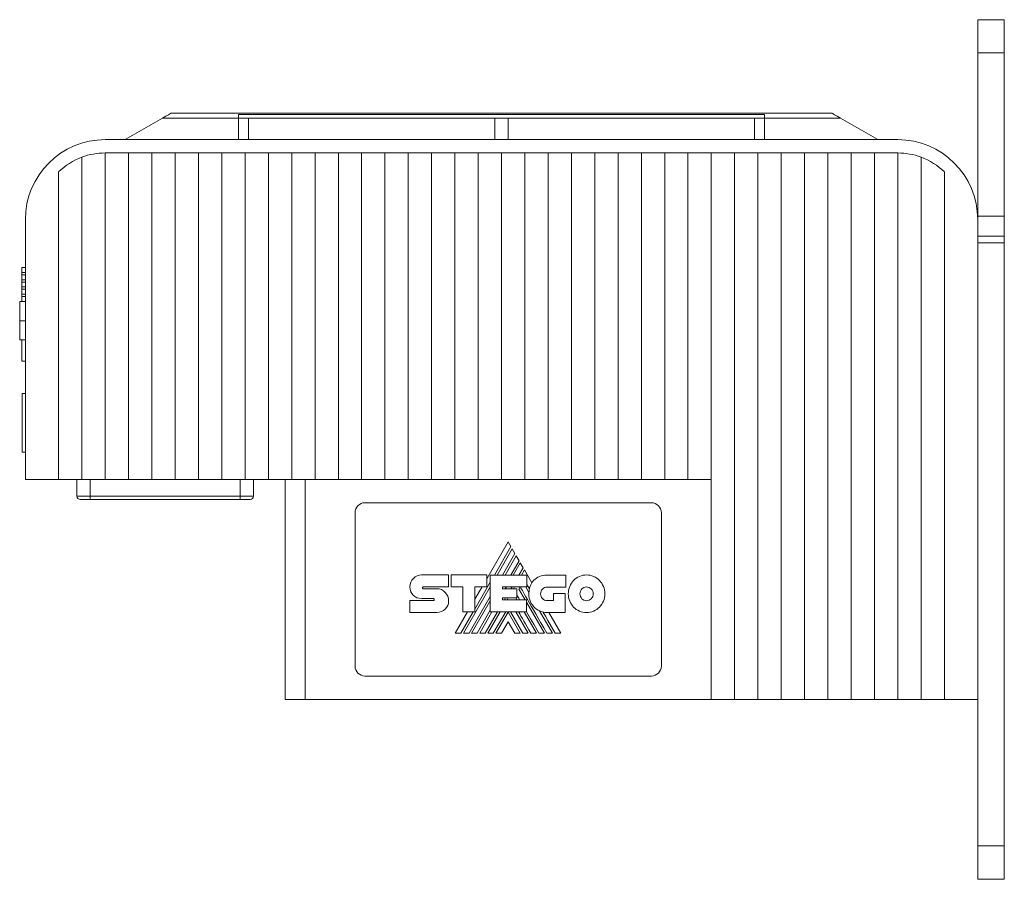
# Model space of a CAD drawing. Header units: millimetres. Extents: x 48 to 550, y 20 to 399.
# Tile 1 of 6: x 48 to 195, y 186 to 315. Entities that reach past the tile are written whole.
import ezdxf

# ---------------------------------------------------------------- set-up
doc = ezdxf.new("R2010")
doc.units = ezdxf.units.MM
doc.linetypes.add('PHANTOM', pattern=[12.7, 6.35, -1.27, 1.27, -1.27, 1.27, -1.27])
doc.layers.add('___VS___', color=7, linetype='Continuous', lineweight=15)

msp = doc.modelspace()

# ---------------------------------------------------------------- linework, layer by layer
at = {"color": 7, "linetype": 'Continuous', "lineweight": 15}
for p, q in [((195.44, 315.43), (191.44, 315.43)), ((191.44, 315.43), (191.44, 310.43)), ((195.44, 315.43), (195.44, 310.43)), ((195.44, 310.43), (191.44, 310.43)), ((191.44, 310.43), (191.44, 285.93)), ((195.44, 310.43), (195.44, 285.93)), ((63.44, 297.43), (69.05, 300.67)), ((69.05, 300.67), (80.44, 300.67)), ((169.53, 301.42), (70.35, 301.42)), ((159.44, 301.2), (80.44, 301.2)), ((80.44, 301.2), (80.44, 300.67)), ((80.44, 300.67), (81.94, 300.67)), ((80.44, 297.43), (80.44, 300.67)), ((81.94, 297.43), (81.94, 300.67)), ((81.94, 300.67), (118.94, 300.67)), ((118.94, 300.67), (120.94, 300.67)), ((118.94, 297.43), (118.94, 300.67)), ((120.94, 297.43), (120.94, 300.67)), ((120.94, 300.67), (157.94, 300.67)), ((157.94, 297.43), (157.94, 300.67)), ((157.94, 300.67), (159.44, 300.67)), ((159.44, 301.2), (159.44, 300.67)), ((159.44, 297.43), (159.44, 300.67)), ((170.83, 300.67), (159.44, 300.67)), ((176.44, 297.43), (170.83, 300.67)), ((80.44, 297.43), (60.44, 297.43)), ((81.94, 297.43), (80.44, 297.43)), ((118.94, 297.43), (81.94, 297.43)), ((118.94, 297.43), (120.94, 297.43)), ((157.94, 297.43), (120.94, 297.43)), ((157.94, 297.43), (159.44, 297.43)), ((179.44, 297.43), (159.44, 297.43)), ((56.94, 294.79), (56.94, 246.43)), ((60.44, 295.43), (60.44, 246.43)), ((60.44, 295.43), (63.94, 295.43)), ((63.94, 295.43), (63.94, 246.43)), ((63.94, 295.43), (67.44, 295.43)), ((67.44, 295.43), (67.44, 246.43)), ((67.44, 295.43), (70.94, 295.43)), ((70.94, 295.43), (70.94, 246.43)), ((70.94, 295.43), (74.44, 295.43)), ((74.44, 295.43), (74.44, 246.43)), ((74.44, 295.43), (77.94, 295.43)), ((77.94, 295.43), (81.44, 295.43)), ((77.94, 295.43), (77.94, 246.43)), ((81.44, 295.43), (81.44, 246.43)), ((81.44, 295.43), (84.94, 295.43)), ((84.94, 295.43), (88.44, 295.43)), ((84.94, 295.43), (84.94, 246.43)), ((88.44, 295.43), (88.44, 246.43)), ((88.44, 295.43), (91.94, 295.43)), ((91.94, 295.43), (91.94, 246.43)), ((91.94, 295.43), (95.44, 295.43)), ((95.44, 295.43), (95.44, 246.43)), ((95.44, 295.43), (98.94, 295.43)), ((98.94, 295.43), (98.94, 246.43)), ((98.94, 295.43), (102.44, 295.43)), ((102.44, 295.43), (102.44, 246.43)), ((102.44, 295.43), (105.94, 295.43)), ((105.94, 295.43), (105.94, 246.43)), ((105.94, 295.43), (109.44, 295.43)), ((109.44, 295.43), (109.44, 246.43)), ((109.44, 295.43), (112.94, 295.43)), ((112.94, 295.43), (112.94, 246.43)), ((112.94, 295.43), (116.44, 295.43)), ((116.44, 295.43), (116.44, 246.43)), ((116.44, 295.43), (119.94, 295.43)), ((119.94, 295.43), (119.94, 246.43)), ((119.94, 295.43), (123.44, 295.43)), ((123.44, 295.43), (123.44, 246.43)), ((123.44, 295.43), (126.94, 295.43)), ((126.94, 295.43), (126.94, 246.43)), ((126.94, 295.43), (130.44, 295.43)), ((130.44, 295.43), (130.44, 246.43)), ((130.44, 295.43), (133.94, 295.43)), ((133.94, 295.43), (133.94, 246.43)), ((133.94, 295.43), (137.44, 295.43)), ((137.44, 295.43), (137.44, 246.43)), ((137.44, 295.43), (140.94, 295.43)), ((140.94, 295.43), (140.94, 246.43)), ((140.94, 295.43), (144.44, 295.43)), ((144.44, 295.43), (144.44, 246.43)), ((144.44, 295.43), (147.94, 295.43)), ((147.94, 295.43), (147.94, 246.43)), ((147.94, 295.43), (151.44, 295.43)), ((151.44, 295.43), (151.44, 246.43)), ((151.44, 295.43), (154.94, 295.43)), ((154.94, 295.43), (158.44, 295.43)), ((154.94, 295.43), (154.94, 213.43)), ((158.44, 295.43), (161.94, 295.43)), ((158.44, 295.43), (158.44, 213.43)), ((161.94, 295.43), (165.44, 295.43)), ((161.94, 295.43), (161.94, 213.43)), ((165.44, 295.43), (165.44, 213.43)), ((165.44, 295.43), (168.94, 295.43)), ((168.94, 295.43), (172.44, 295.43)), ((168.94, 295.43), (168.94, 213.43)), ((172.44, 295.43), (172.44, 213.43)), ((172.44, 295.43), (175.94, 295.43)), ((175.94, 295.43), (175.94, 213.43)), ((175.94, 295.43), (179.44, 295.43)), ((179.44, 295.43), (179.44, 213.43)), ((182.94, 294.79), (182.94, 213.43)), ((53.44, 292.57), (53.44, 246.43)), ((186.44, 292.57), (186.44, 213.43)), ((48.44, 285.43), (48.44, 246.43)), ((195.44, 285.93), (191.44, 285.93)), ((191.44, 285.93), (191.44, 285.43)), ((191.44, 285.43), (191.44, 213.43)), ((195.44, 285.93), (195.44, 282.93)), ((191.44, 282.93), (195.44, 282.93)), ((195.44, 282.93), (195.44, 281.93)), ((195.44, 281.93), (191.44, 281.93)), ((195.44, 281.93), (195.44, 191.43)), ((47.93, 277.47), (47.93, 278.22)), ((47.93, 278.22), (48.44, 278.22)), ((47.93, 277.47), (48.44, 277.47)), ((47.93, 277.13), (47.93, 277.47)), ((47.93, 277.13), (48.44, 277.13)), ((47.93, 276.4), (47.93, 277.13)), ((47.93, 276.4), (48.44, 276.4)), ((47.93, 276.06), (47.93, 276.4)), ((47.93, 276.06), (48.44, 276.06)), ((47.93, 275.32), (47.93, 276.06)), ((47.93, 275.32), (48.44, 275.32)), ((47.93, 274.99), (47.93, 275.32)), ((47.93, 274.23), (47.93, 274.99)), ((47.93, 274.99), (48.44, 274.99)), ((47.93, 273.91), (47.93, 274.23)), ((47.93, 274.23), (48.44, 274.23)), ((47.93, 273.91), (48.44, 273.91)), ((47.93, 273.12), (47.93, 273.91)), ((47.59, 273.15), (47.93, 273.15)), ((47.59, 273.14), (47.93, 273.14)), ((47.59, 273.12), (48.44, 273.12)), ((47.59, 273.12), (47.93, 273.12)), ((47.59, 270.24), (48.44, 270.24)), ((47.59, 267.36), (48.44, 267.36)), ((47.93, 264.19), (47.93, 267.36)), ((47.93, 264.19), (48.44, 264.19)), ((47.94, 259.33), (48.44, 259.33)), ((47.94, 250.53), (47.94, 259.33)), ((47.94, 250.53), (48.44, 250.53)), ((53.44, 246.43), (48.44, 246.43)), ((56.94, 246.43), (53.44, 246.43)), ((56.19, 243.93), (56.19, 246.43)), ((60.44, 246.43), (56.94, 246.43)), ((58.19, 243.93), (58.19, 246.43)), ((63.94, 246.43), (60.44, 246.43)), ((67.44, 246.43), (63.94, 246.43)), ((70.94, 246.43), (67.44, 246.43)), ((74.44, 246.43), (70.94, 246.43)), ((77.94, 246.43), (74.44, 246.43)), ((81.44, 246.43), (77.94, 246.43)), ((80.69, 243.93), (80.69, 246.43)), ((84.94, 246.43), (81.44, 246.43)), ((82.69, 243.93), (82.69, 246.43)), ((88.44, 246.43), (84.94, 246.43)), ((87.44, 213.43), (87.44, 246.43)), ((91.94, 246.43), (88.44, 246.43)), ((90.44, 246.43), (90.44, 213.43)), ((95.44, 246.43), (91.94, 246.43)), ((98.94, 246.43), (95.44, 246.43)), ((102.44, 246.43), (98.94, 246.43)), ((105.94, 246.43), (102.44, 246.43)), ((109.44, 246.43), (105.94, 246.43)), ((112.94, 246.43), (109.44, 246.43)), ((116.44, 246.43), (112.94, 246.43)), ((119.94, 246.43), (116.44, 246.43)), ((123.44, 246.43), (119.94, 246.43)), ((126.94, 246.43), (123.44, 246.43)), ((130.44, 246.43), (126.94, 246.43)), ((133.94, 246.43), (130.44, 246.43)), ((137.44, 246.43), (133.94, 246.43)), ((140.94, 246.43), (137.44, 246.43)), ((144.44, 246.43), (140.94, 246.43)), ((147.94, 246.43), (144.44, 246.43)), ((151.44, 246.43), (147.94, 246.43)), ((151.44, 246.43), (151.44, 213.43)), ((56.19, 243.93), (58.19, 243.93)), ((58.19, 243.43), (56.69, 243.43)), ((58.19, 243.43), (58.19, 243.93)), ((58.19, 243.93), (80.69, 243.93)), ((80.69, 243.43), (58.19, 243.43)), ((80.69, 243.43), (80.69, 243.93)), ((80.69, 243.93), (82.69, 243.93)), ((82.19, 243.43), (80.69, 243.43)), ((142.44, 242.93), (99.44, 242.93)), ((97.94, 241.43), (97.94, 218.43)), ((143.94, 218.43), (143.94, 241.43)), ((120.93, 237.08), (117.72, 231.54)), ((121.36, 236.35), (120.93, 237.08)), ((118.9, 232.09), (121.36, 236.35)), ((121.55, 236.02), (119.28, 232.09)), ((120.11, 232.09), (121.96, 235.3)), ((121.96, 235.3), (121.55, 236.02)), ((122.15, 234.97), (120.49, 232.09)), ((121.33, 232.09), (122.57, 234.24)), ((122.76, 233.92), (121.7, 232.09)), ((122.57, 234.24), (122.15, 234.97)), ((123.19, 233.18), (122.76, 233.92)), ((122.56, 232.09), (123.19, 233.18)), ((123.37, 232.86), (122.92, 232.09)), ((124.49, 230.92), (123.37, 232.86)), ((107.94, 232.11), (111.97, 232.11)), ((111.97, 232.11), (111.97, 230.32)), ((112.37, 230.32), (112.37, 232.11)), ((112.37, 232.11), (117.72, 232.11)), ((115.94, 226.97), (118.26, 231)), ((117.72, 232.11), (117.72, 230.33)), ((118.26, 226.55), (118.26, 232.09)), ((118.26, 232.09), (123.73, 232.09)), ((123.73, 232.09), (123.73, 230.3)), ((126.78, 232.08), (129.58, 232.08)), ((129.58, 232.08), (129.58, 230.28)), ((108.18, 230.32), (111.97, 230.32)), ((108.19, 230.04), (110.23, 230.04)), ((114.11, 230.32), (112.37, 230.32)), ((114.11, 226.55), (114.11, 230.32)), ((114.23, 223.35), (118.26, 230.34)), ((117.72, 230.33), (115.94, 230.33)), ((115.94, 226.55), (115.94, 230.33)), ((117.03, 230.33), (115.94, 228.45)), ((120.08, 230.3), (123.73, 230.3)), ((120.08, 230.3), (120.08, 230.01)), ((120.08, 230.01), (122.25, 230.01)), ((120.5, 230.01), (120.67, 230.3)), ((121.35, 230.01), (121.52, 230.3)), ((121.72, 230.01), (121.89, 230.3)), ((122.25, 230.01), (122.25, 228.65)), ((122.55, 229.98), (122.74, 230.3)), ((122.55, 229.98), (123.48, 228.38)), ((123.58, 230.3), (124.06, 229.48)), ((129.58, 230.28), (126.78, 230.28)), ((127.74, 228.26), (127.74, 229.33)), ((127.74, 229.33), (129.52, 229.33)), ((129.52, 229.33), (129.52, 226.47)), ((106.18, 228.25), (109.72, 228.25)), ((109.72, 228.56), (107.95, 228.56)), ((115.07, 223.35), (118.26, 228.89)), ((115.45, 223.35), (118.26, 228.23)), ((120.08, 228.65), (122.25, 228.65)), ((120.08, 228.65), (120.08, 228.38)), ((120.08, 228.38), (123.7, 228.38)), ((120.41, 228.38), (120.56, 228.65)), ((120.78, 228.38), (120.94, 228.65)), ((122.1, 228.65), (122.26, 228.38)), ((123.7, 226.55), (123.7, 228.38)), ((123.7, 228.01), (126.39, 223.35)), ((126.78, 228.26), (127.74, 228.26)), ((110.23, 226.48), (106.18, 226.48)), ((114.84, 226.55), (112.99, 223.35)), ((113.85, 223.35), (115.7, 226.55)), ((114.11, 226.55), (115.94, 226.55)), ((116.28, 223.35), (118.26, 226.79)), ((116.66, 223.35), (118.5, 226.55)), ((117.49, 223.35), (119.35, 226.55)), ((117.87, 223.35), (119.72, 226.55)), ((118.26, 226.55), (123.7, 226.55)), ((118.71, 223.35), (120.57, 226.55)), ((119.09, 223.35), (120.92, 226.53)), ((122.75, 223.35), (120.92, 226.53)), ((123.13, 223.35), (121.27, 226.55)), ((122.11, 226.55), (123.96, 223.35)), ((123.32, 226.55), (125.17, 223.35)), ((125.65, 226.72), (127.6, 223.35)), ((129.52, 226.47), (126.79, 226.47)), ((128.86, 223.35), (127.06, 226.47)), ((120.92, 225.08), (119.92, 223.35)), ((120.92, 225.08), (121.92, 223.35)), ((99.44, 216.93), (142.44, 216.93)), ((90.44, 213.43), (87.44, 213.43)), ((151.44, 213.43), (90.44, 213.43)), ((154.94, 213.43), (151.44, 213.43)), ((158.44, 213.43), (154.94, 213.43)), ((161.94, 213.43), (158.44, 213.43)), ((165.44, 213.43), (161.94, 213.43)), ((168.94, 213.43), (165.44, 213.43)), ((172.44, 213.43), (168.94, 213.43)), ((175.94, 213.43), (172.44, 213.43)), ((179.44, 213.43), (175.94, 213.43)), ((182.94, 213.43), (179.44, 213.43)), ((182.94, 213.43), (186.44, 213.43)), ((186.44, 213.43), (191.44, 213.43)), ((191.44, 213.43), (191.44, 191.43)), ((195.44, 191.43), (191.44, 191.43)), ((191.44, 191.43), (191.44, 186.43)), ((195.44, 191.43), (195.44, 186.43)), ((195.44, 186.43), (191.44, 186.43))]:
    msp.add_line(p, q, dxfattribs=at)
at = {"color": 7, "linetype": 'Continuous', "lineweight": 15, "flags": 128}
for points in [[(69.05, 300.67), (69.29, 300.8), (69.52, 300.94), (69.73, 301.06), (69.93, 301.17), (70.09, 301.26), (70.21, 301.34), (70.3, 301.39), (70.34, 301.41), (70.35, 301.42)], [(170.83, 300.67), (170.59, 300.8), (170.36, 300.94), (170.14, 301.06), (169.95, 301.17), (169.79, 301.26), (169.67, 301.34), (169.58, 301.39), (169.54, 301.41), (169.53, 301.42)], [(128.01, 223.35), (127.45, 224.33), (126.92, 225.24), (126.53, 225.91), (126.16, 226.54)]]:
    msp.add_lwpolyline(points, dxfattribs=at)
at = {"color": 7, "linetype": 'Continuous', "lineweight": 15}
for centre, radius, start, end in [((60.44, 285.43), 12, 90, 180), ((179.44, 285.43), 12, 0, 90), ((60.44, 285.43), 10, 110.4873, 134.427), ((60.44, 285.43), 10, 90, 110.4873), ((179.44, 285.43), 10, 69.5127, 90), ((179.44, 285.43), 10, 45.573, 69.5127), ((56.69, 243.93), 0.5, 180, 270), ((82.19, 243.93), 0.5, 270, 0), ((99.44, 241.43), 1.5, 90, 180), ((142.44, 241.43), 1.5, 0, 90), ((127.11, 229.35), 3.06, 149.0381, 166.8386), ((126.79, 229.22), 2.75, 174.6401, 270), ((99.44, 218.43), 1.5, 180, 270), ((142.44, 218.43), 1.5, 270, 0)]:
    msp.add_arc(centre, radius, start, end, dxfattribs=at)
for points in [[(47.59, 273.12), (47.59, 273.12), (47.59, 271.83), (47.59, 270.24)], [(47.59, 270.24), (47.59, 268.65), (47.59, 267.36), (47.59, 267.36)], [(106.18, 230.31), (106.18, 230.8), (106.38, 231.26), (106.7, 231.58)], [(106.7, 231.58), (107.02, 231.91), (107.46, 232.11), (107.94, 232.11)], [(124.13, 230.04), (123.97, 230.32), (123.84, 230.56), (123.73, 230.75)], [(124.49, 230.92), (124.58, 231.06), (124.68, 231.2), (124.8, 231.32)], [(124.8, 231.32), (125.26, 231.79), (125.92, 232.08), (126.78, 232.08)], [(129.96, 229.27), (129.96, 230.05), (130.27, 230.76), (130.77, 231.27)], [(130.77, 231.27), (131.26, 231.78), (131.95, 232.1), (132.71, 232.1)], [(132.71, 232.1), (133.47, 232.1), (134.15, 231.78), (134.65, 231.27)], [(134.65, 231.27), (135.15, 230.76), (135.46, 230.05), (135.46, 229.27)], [(106.65, 229.06), (106.35, 229.35), (106.17, 229.76), (106.18, 230.31)], [(108.11, 230.28), (108.08, 230.25), (108.07, 230.21), (108.07, 230.16)], [(108.07, 230.16), (108.07, 230.13), (108.08, 230.1), (108.1, 230.07)], [(108.1, 230.07), (108.13, 230.05), (108.15, 230.04), (108.19, 230.04)], [(108.18, 230.32), (108.15, 230.32), (108.13, 230.3), (108.11, 230.28)], [(110.23, 230.04), (110.72, 230.04), (111.16, 229.83), (111.48, 229.49)], [(111.48, 229.49), (111.8, 229.16), (112, 228.69), (112, 228.19)], [(126.77, 223.35), (124.21, 227.77), (122.87, 230.09), (122.75, 230.3)], [(124.06, 229.48), (124.07, 229.67), (124.09, 229.86), (124.13, 230.04)], [(126.09, 229.99), (125.91, 229.8), (125.8, 229.55), (125.8, 229.27)], [(125.8, 229.27), (125.8, 228.99), (125.91, 228.74), (126.09, 228.56)], [(126.78, 230.28), (126.51, 230.28), (126.27, 230.17), (126.09, 229.99)], [(130.77, 227.28), (130.27, 227.79), (129.96, 228.5), (129.96, 229.27)], [(132, 230.01), (131.82, 229.82), (131.71, 229.56), (131.71, 229.27)], [(131.71, 229.27), (131.71, 228.99), (131.82, 228.73), (132, 228.54)], [(132.71, 230.31), (132.43, 230.31), (132.18, 230.19), (132, 230.01)], [(133.42, 230.01), (133.23, 230.19), (132.98, 230.31), (132.71, 230.31)], [(133.71, 229.27), (133.71, 229.56), (133.6, 229.82), (133.42, 230.01)], [(133.42, 228.54), (133.6, 228.73), (133.71, 228.99), (133.71, 229.27)], [(135.46, 229.27), (135.46, 228.5), (135.15, 227.79), (134.65, 227.28)], [(107.95, 228.56), (107.44, 228.57), (106.97, 228.73), (106.65, 229.06)], [(109.8, 228.51), (109.78, 228.54), (109.75, 228.56), (109.72, 228.56)], [(109.72, 228.25), (109.75, 228.25), (109.78, 228.27), (109.81, 228.29)], [(109.84, 228.39), (109.84, 228.44), (109.83, 228.48), (109.8, 228.51)], [(109.81, 228.29), (109.83, 228.32), (109.84, 228.35), (109.84, 228.39)], [(112, 228.19), (112, 227.7), (111.8, 227.28), (111.49, 226.97)], [(122.65, 228.38), (122.48, 228.68), (122.34, 228.91), (122.25, 229.07)], [(126.09, 228.56), (126.27, 228.37), (126.51, 228.26), (126.78, 228.26)], [(132, 228.54), (132.18, 228.35), (132.43, 228.24), (132.71, 228.24)], [(132.71, 228.24), (132.98, 228.24), (133.23, 228.36), (133.42, 228.54)], [(111.49, 226.97), (111.17, 226.66), (110.72, 226.48), (110.23, 226.48)], [(124.34, 223.35), (123.56, 224.7), (122.94, 225.77), (122.49, 226.55)], [(125.55, 223.35), (124.82, 224.63), (124.2, 225.7), (123.7, 226.56)], [(132.71, 226.46), (131.95, 226.46), (131.26, 226.77), (130.77, 227.28)], [(134.65, 227.28), (134.15, 226.77), (133.47, 226.46), (132.71, 226.46)]]:
    msp.add_open_spline(points, degree=3, dxfattribs=at)
at = {"layer": '___VS___', "linetype": 'PHANTOM'}
for p, q in [((106.18, 228.25), (106.18, 226.48)), ((112.99, 223.35), (113.85, 223.35)), ((114.23, 223.35), (115.07, 223.35)), ((115.45, 223.35), (116.28, 223.35)), ((116.66, 223.35), (117.49, 223.35)), ((117.87, 223.35), (118.71, 223.35)), ((119.09, 223.35), (119.92, 223.35)), ((121.92, 223.35), (122.75, 223.35)), ((123.13, 223.35), (123.96, 223.35)), ((124.34, 223.35), (125.17, 223.35)), ((125.55, 223.35), (126.39, 223.35)), ((126.77, 223.35), (127.6, 223.35)), ((128.01, 223.35), (128.86, 223.35))]:
    msp.add_line(p, q, dxfattribs=at)

doc.saveas('drawing.dxf')
